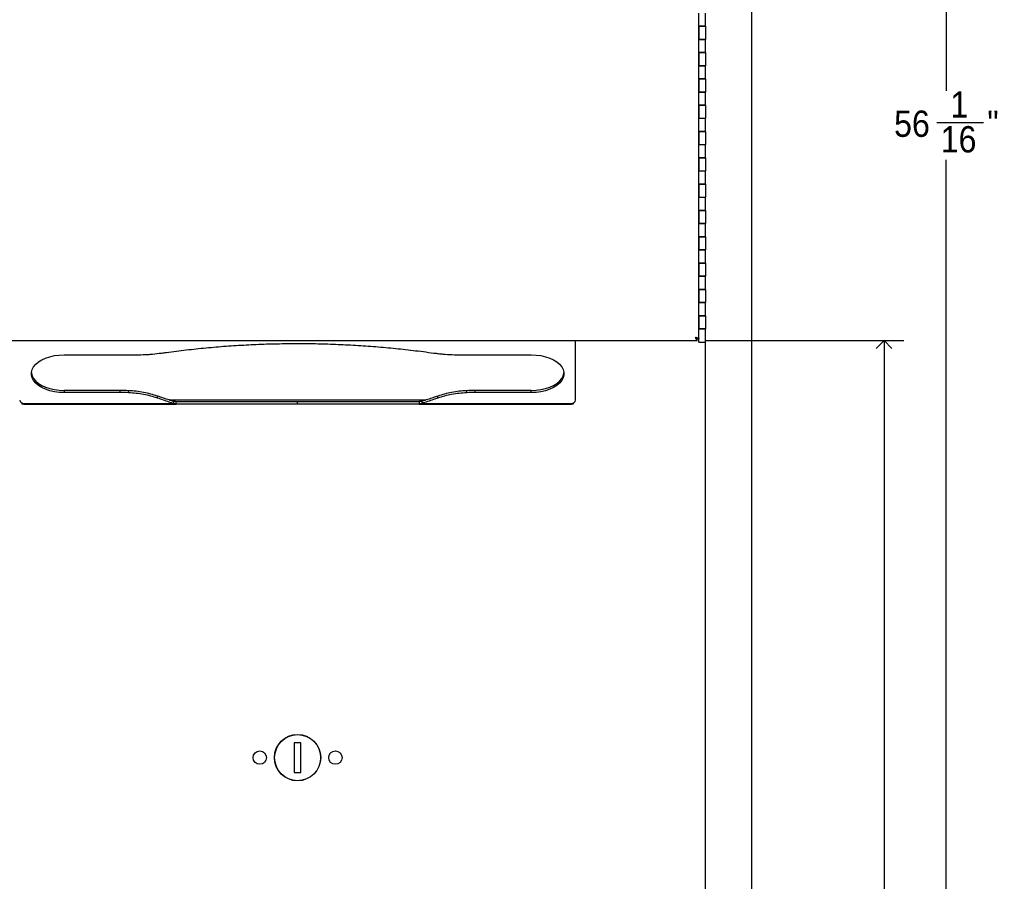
# Model space of a CAD drawing. Header units: inches. Extents: x -3 to 90, y 0 to 120.
# Tile 8 of 20: x 8 to 26, y 37 to 54. Entities that reach past the tile are written whole.
import ezdxf

# ---------------------------------------------------------------- set-up
doc = ezdxf.new("R2010")
doc.units = ezdxf.units.IN
doc.header["$MEASUREMENT"] = 0
doc.linetypes.add('SLD-Solid', pattern=[0])
doc.layers.add('DIMS', color=5, linetype='SLD-Solid')
doc.styles.add('SLDTEXTSTYLE0', font='GOTHIC.TTF', dxfattribs={"width": 0.913})
doc.dimstyles.new('SLDDIMSTYLE1', dxfattribs={"dimtxt": 0.5, "dimasz": 0.3, "dimexe": 0, "dimexo": 0.0625, "dimgap": 0.125, "dimtad": 0, "dimtih": 1, "dimtoh": 1, "dimdec": 6, "dimrnd": 1e-09, "dimzin": 12, "dimdsep": 46, "dimlunit": 5, "dimtxsty": 'SLDTEXTSTYLE0', "dimblk1": 'OPEN90', "dimblk2": 'OPEN90', "dimsah": 1, "dimcen": 0.09, "dimadec": 0, "dimazin": 3, "dimtfac": 1, "dimtofl": 0, "dimtmove": 0, "dimatfit": 3, "dimldrblk": 'OPEN90', "dimfxl": 1, "dimfrac": 2, "dimtolj": 1, "dimtzin": 12, "dimarcsym": 0})

# ---------------------------------------------------------------- blocks, each defined once
blk = doc.blocks.new('_Open90')
at = {"color": 0, "linetype": 'ByBlock', "lineweight": -2}
for p, q in [((0, 0), (-1, 0)), ((-0.5, 0.5), (0, 0)), ((0, 0), (-0.5, -0.5))]:
    blk.add_line(p, q, dxfattribs=at)
blk = doc.blocks.new('_D_1')
at = {"layer": 'DIMS'}
for p, q in [((21.726, 67.013), (25.669, 67.013)), ((25.294, 67.013), (25.294, 52.316)), ((25.117, 51.714), (26.003, 51.714)), ((25.294, 10.954), (25.294, 51.008)), ((21.726, 10.954), (25.669, 10.954))]:
    blk.add_line(p, q, dxfattribs=at)
at = {"layer": 'DIMS', "xscale": 0.3, "yscale": 0.3}
for p, rotation in [((25.294, 67.013, -11.898), 90), ((25.294, 10.954, -11.898), 270)]:
    blk.add_blockref('_Open90', p, dxfattribs=dict(at, rotation=rotation))
at = {"layer": 'DIMS', "char_height": 0.5, "attachment_point": 1, "style": 'SLDTEXTSTYLE0'}
for s, insert in [('1', (25.375, 52.308)), ('56', (24.305, 51.943)), ('"', (26.076, 51.943)), ('16', (25.191, 51.647))]:
    blk.add_mtext(s, dxfattribs=dict(at, insert=insert))
blk = doc.blocks.new('_D_3')
at = {"layer": 'DIMS'}
for p, q in [((20.728, 47.574), (24.488, 47.574)), ((24.113, 47.574), (24.113, 29.841)), ((24.121, 29.238), (24.637, 29.238)), ((24.113, 10.954), (24.113, 28.533)), ((21.726, 10.954), (24.488, 10.954))]:
    blk.add_line(p, q, dxfattribs=at)
at = {"layer": 'DIMS', "xscale": 0.3, "yscale": 0.3}
for p, rotation in [((24.113, 47.574, -11.898), 90), ((24.113, 10.954, -11.898), 270)]:
    blk.add_blockref('_Open90', p, dxfattribs=dict(at, rotation=rotation))
at = {"layer": 'DIMS', "char_height": 0.5, "attachment_point": 1, "style": 'SLDTEXTSTYLE0'}
for s, insert in [('5', (24.194, 29.833)), ('36', (23.309, 29.468)), ('"', (24.71, 29.468)), ('8', (24.194, 29.172))]:
    blk.add_mtext(s, dxfattribs=dict(at, insert=insert))

msp = doc.modelspace()

# ---------------------------------------------------------------- linework, layer by layer
at = {"color": 7, "linetype": 'SLD-Solid', "lineweight": 25}
for p, q in [((21.5925296, 65.6543936), (21.5925296, 12.3144936)), ((20.5927296, 53.5434936), (20.5927296, 53.7934936)), ((20.7177296, 53.5434936), (20.7177296, 53.7934936)), ((20.5927296, 53.5449936), (20.5927296, 53.2949936)), ((20.7177296, 53.5449936), (20.5927296, 53.5449936)), ((20.5927296, 53.5434936), (20.7177296, 53.5434936)), ((20.5927296, 53.2934936), (20.5927296, 53.5434936)), ((20.7177296, 53.5449936), (20.7177296, 53.2949936)), ((20.5927296, 53.2949936), (20.7177296, 53.2949936)), ((20.7177296, 53.2934936), (20.5927296, 53.2934936)), ((20.5927296, 53.0434936), (20.5927296, 53.2934936)), ((20.6227296, 53.2949936), (20.6227296, 53.2934936)), ((20.6877296, 53.2934936), (20.6877296, 53.2949936)), ((20.7177296, 53.0449936), (20.7177296, 53.2949936)), ((20.7177296, 53.0434936), (20.7177296, 53.2934936)), ((20.5927296, 53.0449936), (20.5927296, 52.7949936)), ((20.7177296, 53.0449936), (20.5927296, 53.0449936)), ((20.5927296, 53.0434936), (20.7177296, 53.0434936)), ((20.5927296, 52.7934936), (20.5927296, 53.0434936)), ((20.7177296, 53.0449936), (20.7177296, 52.7949936)), ((20.5927296, 52.7949936), (20.7177296, 52.7949936)), ((20.5927296, 52.5434936), (20.5927296, 52.7934936)), ((20.7177296, 52.7934936), (20.5927296, 52.7934936)), ((20.6227296, 52.7949936), (20.6227296, 52.7934936)), ((20.6877296, 52.7934936), (20.6877296, 52.7949936)), ((20.7177296, 52.5449936), (20.7177296, 52.7949936)), ((20.7177296, 52.5434936), (20.7177296, 52.7934936)), ((20.5927296, 52.5449936), (20.5927296, 52.2949936)), ((20.7177296, 52.5449936), (20.5927296, 52.5449936)), ((20.5927296, 52.5434936), (20.7177296, 52.5434936)), ((20.5927296, 52.2934936), (20.5927296, 52.5434936)), ((20.7177296, 52.5449936), (20.7177296, 52.2949936)), ((20.5927296, 52.2949936), (20.7177296, 52.2949936)), ((20.5927296, 52.0434936), (20.5927296, 52.2934936)), ((20.7177296, 52.2934936), (20.5927296, 52.2934936)), ((20.6227296, 52.2949936), (20.6227296, 52.2934936)), ((20.6877296, 52.2934936), (20.6877296, 52.2949936)), ((20.7177296, 52.0449936), (20.7177296, 52.2949936)), ((20.7177296, 52.0434936), (20.7177296, 52.2934936)), ((20.5927296, 52.0449936), (20.5927296, 51.7949936)), ((20.7177296, 52.0449936), (20.5927296, 52.0449936)), ((20.5927296, 52.0434936), (20.7177296, 52.0434936)), ((20.5927296, 51.7934936), (20.5927296, 52.0434936)), ((20.7177296, 52.0449936), (20.7177296, 51.7949936)), ((20.5927296, 51.7949936), (20.7177296, 51.7949936)), ((20.7177296, 51.7934936), (20.5927296, 51.7934936)), ((20.5927296, 51.5434936), (20.5927296, 51.7934936)), ((20.6227296, 51.7949936), (20.6227296, 51.7934936)), ((20.6877296, 51.7934936), (20.6877296, 51.7949936)), ((20.7177296, 51.5449936), (20.7177296, 51.7949936)), ((20.7177296, 51.5434936), (20.7177296, 51.7934936)), ((20.5927296, 51.5449936), (20.5927296, 51.2949936)), ((20.7177296, 51.5449936), (20.5927296, 51.5449936)), ((20.5927296, 51.5434936), (20.7177296, 51.5434936)), ((20.5927296, 51.2934936), (20.5927296, 51.5434936)), ((20.7177296, 51.5449936), (20.7177296, 51.2949936)), ((20.5927296, 51.2949936), (20.7177296, 51.2949936)), ((20.5927296, 51.0434936), (20.5927296, 51.2934936)), ((20.7177296, 51.2934936), (20.5927296, 51.2934936)), ((20.6227296, 51.2949936), (20.6227296, 51.2934936)), ((20.6877296, 51.2934936), (20.6877296, 51.2949936)), ((20.7177296, 51.0449936), (20.7177296, 51.2949936)), ((20.7177296, 51.0434936), (20.7177296, 51.2934936)), ((20.5927296, 51.0449936), (20.5927296, 50.7949936)), ((20.7177296, 51.0449936), (20.5927296, 51.0449936)), ((20.5927296, 51.0434936), (20.7177296, 51.0434936)), ((20.5927296, 50.7934936), (20.5927296, 51.0434936)), ((20.7177296, 51.0449936), (20.7177296, 50.7949936)), ((20.5927296, 50.7949936), (20.7177296, 50.7949936)), ((20.5927296, 50.5434936), (20.5927296, 50.7934936)), ((20.7177296, 50.7934936), (20.5927296, 50.7934936)), ((20.6227296, 50.7949936), (20.6227296, 50.7934936)), ((20.6877296, 50.7934936), (20.6877296, 50.7949936)), ((20.7177296, 50.5449936), (20.7177296, 50.7949936)), ((20.7177296, 50.5434936), (20.7177296, 50.7934936)), ((20.5927296, 50.5449936), (20.5927296, 50.2949936)), ((20.7177296, 50.5449936), (20.5927296, 50.5449936)), ((20.5927296, 50.5434936), (20.7177296, 50.5434936)), ((20.5927296, 50.2934936), (20.5927296, 50.5434936)), ((20.7177296, 50.5449936), (20.7177296, 50.2949936)), ((20.5927296, 50.2949936), (20.7177296, 50.2949936)), ((20.7177296, 50.2934936), (20.5927296, 50.2934936)), ((20.5927296, 50.0434936), (20.5927296, 50.2934936)), ((20.6227296, 50.2949936), (20.6227296, 50.2934936)), ((20.6877296, 50.2934936), (20.6877296, 50.2949936)), ((20.7177296, 50.0449936), (20.7177296, 50.2949936)), ((20.7177296, 50.0434936), (20.7177296, 50.2934936)), ((20.5927296, 50.0449936), (20.5927296, 49.7949936)), ((20.7177296, 50.0449936), (20.5927296, 50.0449936)), ((20.5927296, 50.0434936), (20.7177296, 50.0434936)), ((20.5927296, 49.7934936), (20.5927296, 50.0434936)), ((20.7177296, 50.0449936), (20.7177296, 49.7949936)), ((20.5927296, 49.7949936), (20.7177296, 49.7949936)), ((20.5927296, 49.5434936), (20.5927296, 49.7934936)), ((20.7177296, 49.7934936), (20.5927296, 49.7934936)), ((20.6227296, 49.7949936), (20.6227296, 49.7934936)), ((20.6877296, 49.7934936), (20.6877296, 49.7949936)), ((20.7177296, 49.5449936), (20.7177296, 49.7949936)), ((20.7177296, 49.5434936), (20.7177296, 49.7934936)), ((20.5927296, 49.5449936), (20.5927296, 49.2949936)), ((20.7177296, 49.5449936), (20.5927296, 49.5449936)), ((20.5927296, 49.5434936), (20.7177296, 49.5434936)), ((20.5927296, 49.2934936), (20.5927296, 49.5434936)), ((20.7177296, 49.5449936), (20.7177296, 49.2949936)), ((20.5927296, 49.2949936), (20.7177296, 49.2949936)), ((20.7177296, 49.2934936), (20.5927296, 49.2934936)), ((20.5927296, 49.0434936), (20.5927296, 49.2934936)), ((20.6227296, 49.2949936), (20.6227296, 49.2934936)), ((20.6877296, 49.2934936), (20.6877296, 49.2949936)), ((20.7177296, 49.0449936), (20.7177296, 49.2949936)), ((20.7177296, 49.0434936), (20.7177296, 49.2934936)), ((20.5927296, 49.0449936), (20.5927296, 48.7949936)), ((20.7177296, 49.0449936), (20.5927296, 49.0449936)), ((20.5927296, 49.0434936), (20.7177296, 49.0434936)), ((20.5927296, 48.7934936), (20.5927296, 49.0434936)), ((20.7177296, 49.0449936), (20.7177296, 48.7949936)), ((20.5927296, 48.7949936), (20.7177296, 48.7949936)), ((20.7177296, 48.7934936), (20.5927296, 48.7934936)), ((20.5927296, 48.5434936), (20.5927296, 48.7934936)), ((20.6227296, 48.7949936), (20.6227296, 48.7934936)), ((20.6877296, 48.7934936), (20.6877296, 48.7949936)), ((20.7177296, 48.5449936), (20.7177296, 48.7949936)), ((20.7177296, 48.5434936), (20.7177296, 48.7934936)), ((20.5927296, 48.5449936), (20.5927296, 48.2949936)), ((20.7177296, 48.5449936), (20.5927296, 48.5449936)), ((20.5927296, 48.5434936), (20.7177296, 48.5434936)), ((20.5927296, 48.2934936), (20.5927296, 48.5434936)), ((20.7177296, 48.5449936), (20.7177296, 48.2949936)), ((20.5927296, 48.2949936), (20.7177296, 48.2949936)), ((20.5927296, 48.0434936), (20.5927296, 48.2934936)), ((20.7177296, 48.2934936), (20.5927296, 48.2934936)), ((20.6227296, 48.2949936), (20.6227296, 48.2934936)), ((20.6877296, 48.2934936), (20.6877296, 48.2949936)), ((20.7177296, 48.0449936), (20.7177296, 48.2949936)), ((20.7177296, 48.0434936), (20.7177296, 48.2934936)), ((20.5927296, 48.0449936), (20.5927296, 47.7949936)), ((20.7177296, 48.0449936), (20.5927296, 48.0449936)), ((20.5927296, 48.0434936), (20.7177296, 48.0434936)), ((20.5927296, 47.7934936), (20.5927296, 48.0434936)), ((20.7177296, 48.0449936), (20.7177296, 47.7949936)), ((20.5927296, 47.7949936), (20.7177296, 47.7949936)), ((20.7177296, 47.7934936), (20.5927296, 47.7934936)), ((20.5927296, 47.5434936), (20.5927296, 47.7934936)), ((20.6227296, 47.7949936), (20.6227296, 47.7934936)), ((20.6877296, 47.7934936), (20.6877296, 47.7949936)), ((20.7177296, 12.3594936), (20.7177296, 47.7949936)), ((20.7177296, 47.5434936), (20.7177296, 47.7934936)), ((5.3117296, 47.5744936), (20.5617296, 47.5744936)), ((18.2523296, 46.4426105), (18.2523296, 47.5744936)), ((20.5617296, 47.5744936), (20.5617296, 47.6044936)), ((20.5927296, 47.6054936), (20.5627296, 47.6054936)), ((20.5927296, 47.5434936), (20.7177296, 47.5434936)), ((8.5318296, 47.3011711), (9.8448574, 47.3011711)), ((16.0938018, 47.3011711), (17.4068296, 47.3011711)), ((8.5318296, 46.6235199), (8.5318296, 46.5842006)), ((9.5954276, 46.6235199), (8.5318296, 46.6235199)), ((9.5954276, 46.5842006), (9.5954276, 46.6235199)), ((9.7543156, 46.5805748), (9.7543156, 46.6198941)), ((16.1843436, 46.5805748), (16.1843436, 46.6198941)), ((16.3432316, 46.5842006), (16.3432316, 46.6235199)), ((17.4068296, 46.6235199), (16.3432316, 46.6235199)), ((17.4068296, 46.5842006), (17.4068296, 46.6235199)), ((9.5954276, 46.5842006), (8.5318296, 46.5842006)), ((10.3071637, 46.4775289), (10.3071637, 46.5168482)), ((10.6108571, 46.4163976), (10.6108571, 46.3770783)), ((10.6627146, 46.3626105), (10.6627146, 46.4106105)), ((12.9693296, 46.3626105), (12.9693296, 46.4106105)), ((15.2759446, 46.4106105), (15.2759446, 46.3626105)), ((15.3278021, 46.4163976), (15.3278021, 46.3770783)), ((15.6314955, 46.4775289), (15.6314955, 46.5168482)), ((17.4068296, 46.5842006), (16.3432316, 46.5842006)), ((7.7343296, 46.3626105), (7.7343296, 46.3825493)), ((7.7663296, 46.3626105), (7.7343296, 46.3626105)), ((7.7663296, 46.3770783), (10.6108571, 46.3770783)), ((7.7663296, 46.3770783), (7.7663296, 46.3626105)), ((7.7663296, 46.3626105), (10.6627146, 46.3626105)), ((15.2759446, 46.3626105), (18.1723296, 46.3626105)), ((15.3278021, 46.3770783), (18.1723296, 46.3770783)), ((18.1723296, 46.3626105), (18.1723296, 46.3770783)), ((18.2043296, 46.3626105), (18.1723296, 46.3626105)), ((18.2043296, 46.3825493), (18.2043296, 46.3626105)), ((13.0302296, 39.9284212), (12.9052296, 39.9284212)), ((12.9052296, 39.9284212), (12.9052296, 39.3645661)), ((13.0302296, 39.3645661), (13.0302296, 39.9284212)), ((12.9052296, 39.3645661), (13.0302296, 39.3645661))]:
    msp.add_line(p, q, dxfattribs=at)
at = {"color": 8, "linetype": 'SLD-Solid', "lineweight": 25}
msp.add_line((15.4083716, 46.4426105), (10.527982, 46.4426105), dxfattribs=at)
at = {"color": 7, "linetype": 'SLD-Solid', "lineweight": 25, "flags": 128}
for points in [[(8.5318296, 46.5842006), (8.4386782, 46.5882045), (8.3476076, 46.6001271), (8.2606523, 46.6197018), (8.1797546, 46.6464914), (8.1067216, 46.6798975), (8.0431849, 46.7191739), (7.9905637, 46.7634432), (7.9500335, 46.8117165), (7.9224996, 46.8629154), (7.9085772, 46.9158962), (7.9085772, 46.9694755), (7.9224996, 47.0224563), (7.9500335, 47.0736552), (7.9905637, 47.1219285), (8.0431849, 47.1661977), (8.1067216, 47.2054741), (8.1797546, 47.2388803), (8.2606523, 47.2656699), (8.3476076, 47.2852446), (8.4386782, 47.2971671), (8.5318296, 47.3011711)], [(17.4068296, 47.3011711), (17.499981, 47.2971671), (17.5910516, 47.2852446), (17.6780069, 47.2656699), (17.7589046, 47.2388803), (17.8319375, 47.2054741), (17.8954743, 47.1661977), (17.9480955, 47.1219285), (17.9886257, 47.0736552), (18.0161595, 47.0224563), (18.030082, 46.9694755), (18.030082, 46.9158962), (18.0161595, 46.8629154), (17.9886257, 46.8117165), (17.9480955, 46.7634432), (17.8954743, 46.7191739), (17.8319375, 46.6798975), (17.7589046, 46.6464914), (17.6780069, 46.6197018), (17.5910516, 46.6001271), (17.499981, 46.5882045), (17.4068296, 46.5842006)], [(7.9077701, 46.9623455), (7.9085772, 46.9552155), (7.9224996, 46.9022347), (7.9500335, 46.8510358), (7.9905637, 46.8027625), (8.0431849, 46.7584932), (8.1067216, 46.7192168), (8.1797546, 46.6858107), (8.2606523, 46.6590211), (8.3476076, 46.6394464), (8.4386782, 46.6275238), (8.5318296, 46.6235199)], [(17.4068296, 46.6235199), (17.499981, 46.6275238), (17.5910516, 46.6394464), (17.6780069, 46.6590211), (17.7589046, 46.6858107), (17.8319375, 46.7192168), (17.8954743, 46.7584932), (17.9480955, 46.8027625), (17.9886257, 46.8510358), (18.0161595, 46.9022347), (18.030082, 46.9552155), (18.030889, 46.9623455)]]:
    msp.add_lwpolyline(points, dxfattribs=at)
at = {"color": 7, "linetype": 'SLD-Solid', "lineweight": 25}
for centre, radius in [((12.9677296, 39.6464936), 0.44), ((12.9677296, 39.6464936), 0.4375), ((12.2497296, 39.6464936), 0.127), ((13.6857296, 39.6464936), 0.127)]:
    msp.add_circle(centre, radius, dxfattribs=at)
for centre, radius, start, end in [((9.8449088, 52.5251393), 5.2239682, 269.99943599, 272.09402811), ((16.0937504, 52.5251393), 5.2239682, 267.90597189, 270.00056401), ((9.5954943, 43.143248), 3.4802719, 87.38441405, 90.00109855), ((16.3431649, 43.143248), 3.4802719, 89.99890145, 92.61558595), ((7.7597498, 46.4506429), 0.0738583, 186.24354639, 275.1110738), ((9.5954943, 43.1039287), 3.4802719, 87.38441405, 90.00109855), ((16.3431649, 43.1039287), 3.4802719, 89.99890145, 92.61558595), ((18.1789094, 46.4506429), 0.0738583, 264.8889262, 353.75645361)]:
    msp.add_arc(centre, radius, start, end, dxfattribs=at)
for points in [[(20.5307296, 47.6364936), (20.5388539, 47.6339103), (20.5551025, 47.6287436), (20.5755963, 47.6209936), (20.5899337, 47.6132436), (20.5917976, 47.608077), (20.5927296, 47.6054936)], [(20.5627296, 47.6054936), (20.5622486, 47.608077), (20.5612866, 47.6132436), (20.5538866, 47.6209936), (20.5433091, 47.6287436), (20.5349228, 47.6339103), (20.5307296, 47.6364936)], [(20.5617296, 47.5744936), (20.5591463, 47.5754256), (20.5539796, 47.5772895), (20.5462296, 47.5916269), (20.5384796, 47.6121207), (20.5333129, 47.6283693), (20.5307296, 47.6364936)], [(20.5617296, 47.6044936), (20.5591463, 47.6049746), (20.5539796, 47.6059367), (20.5462296, 47.6133366), (20.5384796, 47.6239141), (20.5333129, 47.6323004), (20.5307296, 47.6364936)]]:
    msp.add_open_spline(points, degree=3, dxfattribs=at)
for points, knots in [([(10.3830617, 47.3350951), (10.4141679, 47.3394037), (10.5697153, 47.3609487), (10.8512668, 47.395996), (11.2291499, 47.4355513), (11.5458903, 47.4621414), (11.8636846, 47.4839314), (12.1855541, 47.5008812), (12.5755197, 47.513836), (12.8379995, 47.5154531), (12.9693296, 47.5162623)], [0, 0, 0, 0, 0.0367589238, 0.183814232, 0.3308704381, 0.4779274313, 0.5514475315, 0.6985054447, 0.8491491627, 1, 1, 1, 1]), ([(12.9693296, 47.5162623), (13.0013298, 47.5162099), (13.1613508, 47.5159481), (13.4493578, 47.5113105), (13.8327297, 47.4974071), (14.2149787, 47.4755414), (14.5956397, 47.4459486), (14.9111096, 47.414824), (15.2314393, 47.3786199), (15.4246809, 47.3526733), (15.5555975, 47.3350951)], [0, 0, 0, 0, 0.0367589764, 0.1838175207, 0.33087586, 0.4779338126, 0.6249912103, 0.7720479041, 0.8455678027, 1, 1, 1, 1]), ([(10.0357903, 47.3046596), (10.0650378, 47.3059552), (10.123533, 47.3085463), (10.2398803, 47.3171855), (10.3258091, 47.3279338), (10.3830617, 47.3350951)], [0, 0, 0, 0, 0.25021830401, 0.50043661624, 1, 1, 1, 1]), ([(15.5555975, 47.3350951), (15.584185, 47.3313219), (15.64136, 47.3237755), (15.7568964, 47.312092), (15.8445003, 47.3076315), (15.9028689, 47.3046596)], [0, 0, 0, 0, 0.250218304, 0.5004366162, 1, 1, 1, 1]), ([(10.3071637, 46.5168482), (10.2643571, 46.5307469), (10.1787439, 46.5585444), (10.0413933, 46.5885272), (9.8996969, 46.6104196), (9.802996, 46.6167216), (9.7543156, 46.6198941)], [0, 0, 0, 0, 0.2513476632, 0.5026957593, 0.7496509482, 1, 1, 1, 1]), ([(16.1843436, 46.6198941), (16.1354698, 46.6167044), (16.037722, 46.6103251), (15.8958804, 46.5882689), (15.758815, 46.5582026), (15.674128, 46.5306956), (15.6314955, 46.5168482)], [0, 0, 0, 0, 0.2513476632, 0.5026957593, 0.7496509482, 1, 1, 1, 1]), ([(10.3071637, 46.4775289), (10.2643571, 46.4914276), (10.1787439, 46.5192251), (10.0413933, 46.5492079), (9.8996969, 46.5711003), (9.802996, 46.5774023), (9.7543156, 46.5805748)], [0, 0, 0, 0, 0.2513476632, 0.5026957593, 0.7496509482, 1, 1, 1, 1]), ([(10.6108571, 46.4163976), (10.5827774, 46.4252034), (10.4802322, 46.4573617), (10.3799708, 46.4918232), (10.3071637, 46.5168482)], [0, 0, 0, 0, 0.27382740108, 1, 1, 1, 1]), ([(10.6108571, 46.3770783), (10.5827774, 46.3858841), (10.4802322, 46.4180424), (10.3799708, 46.4525039), (10.3071637, 46.4775289)], [0, 0, 0, 0, 0.27382740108, 1, 1, 1, 1]), ([(10.6627146, 46.4106105), (10.6577152, 46.4107088), (10.6477163, 46.4109053), (10.6304293, 46.4125975), (10.6181483, 46.414982), (10.6108571, 46.4163976)], [0, 0, 0, 0, 0.2889117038, 0.5778265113, 1, 1, 1, 1]), ([(12.9693296, 46.4106105), (12.9373281, 46.4106105), (12.7772045, 46.4106105), (12.48917, 46.4106105), (12.1088875, 46.4106105), (11.7348196, 46.4106105), (11.3683325, 46.4106105), (11.0093486, 46.4106105), (10.778441, 46.4106105), (10.6627146, 46.4106105)], [0, 0, 0, 0, 0.0398394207, 0.19934151, 0.3588361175, 0.5183178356, 0.6777834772, 0.8385113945, 1, 1, 1, 1]), ([(15.2759446, 46.4106105), (15.2475965, 46.4106105), (15.1058008, 46.4106105), (14.8447822, 46.4106105), (14.4866336, 46.4106105), (14.1188893, 46.4106105), (13.7424186, 46.4106105), (13.3583379, 46.4106105), (13.0993307, 46.4106105), (12.9693296, 46.4106105)], [0, 0, 0, 0, 0.03983845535, 0.19927019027, 0.35871814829, 0.5181831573, 0.67766444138, 0.83821300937, 1, 1, 1, 1]), ([(15.3278021, 46.4163976), (15.3228139, 46.415394), (15.3128376, 46.4133868), (15.2955572, 46.4111536), (15.2832508, 46.4108128), (15.2759446, 46.4106105)], [0, 0, 0, 0, 0.2889194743, 0.577835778, 1, 1, 1, 1]), ([(15.6314955, 46.5168482), (15.604138, 46.5073239), (15.50423, 46.4725421), (15.4020225, 46.4400167), (15.3278021, 46.4163976)], [0, 0, 0, 0, 0.2738268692, 1, 1, 1, 1]), ([(15.6314955, 46.4775289), (15.604138, 46.4680046), (15.50423, 46.4332228), (15.4020225, 46.4006974), (15.3278021, 46.3770783)], [0, 0, 0, 0, 0.2738268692, 1, 1, 1, 1]), ([(16.1843436, 46.5805748), (16.1354698, 46.5773851), (16.037722, 46.5710058), (15.8958804, 46.5489496), (15.758815, 46.5188833), (15.674128, 46.4913763), (15.6314955, 46.4775289)], [0, 0, 0, 0, 0.2513476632, 0.5026957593, 0.7496509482, 1, 1, 1, 1]), ([(10.6627146, 46.3626105), (10.6578305, 46.3628454), (10.6480621, 46.3633152), (10.6307717, 46.3674451), (10.6183897, 46.3734346), (10.6108571, 46.3770783)], [0, 0, 0, 0, 0.281420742, 0.5628479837, 1, 1, 1, 1]), ([(12.9693296, 46.3626105), (12.9373281, 46.3626105), (12.7772045, 46.3626105), (12.48917, 46.3626105), (12.1088875, 46.3626105), (11.7348196, 46.3626105), (11.3683325, 46.3626105), (11.0093486, 46.3626105), (10.778441, 46.3626105), (10.6627146, 46.3626105)], [0, 0, 0, 0, 0.0398394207, 0.19934151, 0.3588361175, 0.5183178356, 0.6777834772, 0.8385113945, 1, 1, 1, 1]), ([(15.2759446, 46.3626105), (15.2475965, 46.3626105), (15.1058008, 46.3626105), (14.8447822, 46.3626105), (14.4866336, 46.3626105), (14.1188893, 46.3626105), (13.7424186, 46.3626105), (13.3583379, 46.3626105), (13.0993307, 46.3626105), (12.9693296, 46.3626105)], [0, 0, 0, 0, 0.0398384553, 0.1992701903, 0.3587181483, 0.5181831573, 0.6776644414, 0.8382130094, 1, 1, 1, 1]), ([(15.3278021, 46.3770783), (15.3229598, 46.3746368), (15.3132752, 46.3697537), (15.2960141, 46.3640502), (15.2835357, 46.3631551), (15.2759446, 46.3626105)], [0, 0, 0, 0, 0.2814367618, 0.5628670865, 1, 1, 1, 1])]:
    msp.add_open_spline(points, degree=3, knots=knots, dxfattribs=at)

# ---------------------------------------------------------------- dimensions: what is measured, and where the dimension line sits
at = {"layer": 'DIMS'}
for base, p2, picture, middle in [((25.2937864, 67.0130936), (21.5594641, 67.0130936), '_D_1', (25.2937864, 51.6622619)), ((24.112684, 47.5744936), (20.5617296, 47.5744936), '_D_3', (24.112684, 29.186997))]:
    dim = msp.add_linear_dim(base=base, p1=(21.5592641, 10.9538936), p2=p2, angle=90, dimstyle='SLDDIMSTYLE1', dxfattribs=at)
    dim.commit()
    dim.dimension.update_dxf_attribs({"geometry": picture, "text_midpoint": middle, "dimtype": 160})

doc.saveas('drawing.dxf')
